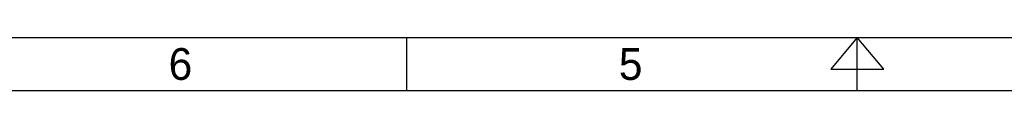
# Model space of a CAD drawing. Extents: x 44.4 to 78.4, y 44.1 to 66.1.
# Tile 2 of 6: x 53.5 to 62.7, y 44.1 to 44.6. Entities that reach past the tile are written whole.
import ezdxf

# ---------------------------------------------------------------- set-up
doc = ezdxf.new("R2010")
doc.units = 0
doc.header["$MEASUREMENT"] = 0
doc.layers.add('1', color=7, linetype='CONTINUOUS')

msp = doc.modelspace()

# ---------------------------------------------------------------- linework, layer by layer
at = {"layer": '1', "color": 7}
for p, q in [((44.8275, 44.5763), (77.8275, 44.5763)), ((57.1088, 44.0763), (57.1088, 44.5763)), ((61.3588, 44.5763), (61.1088, 44.2763)), ((61.3588, 44.0763), (61.3588, 44.5763)), ((61.6088, 44.2763), (61.3588, 44.5763)), ((61.1088, 44.2763), (61.6088, 44.2763)), ((44.3588, 44.0763), (78.3588, 44.0763))]:
    msp.add_line(p, q, dxfattribs=at)
msp.add_solid([(61.1088, 44.2763), (61.6088, 44.2763), (61.1088, 44.2763)], dxfattribs=at)

# ---------------------------------------------------------------- texts
for s, p in [('6', (54.8588, 44.1763)), ('5', (59.1088, 44.1763))]:
    msp.add_text(s, height=0.3, dxfattribs=at).set_placement(p)

doc.saveas('drawing.dxf')
